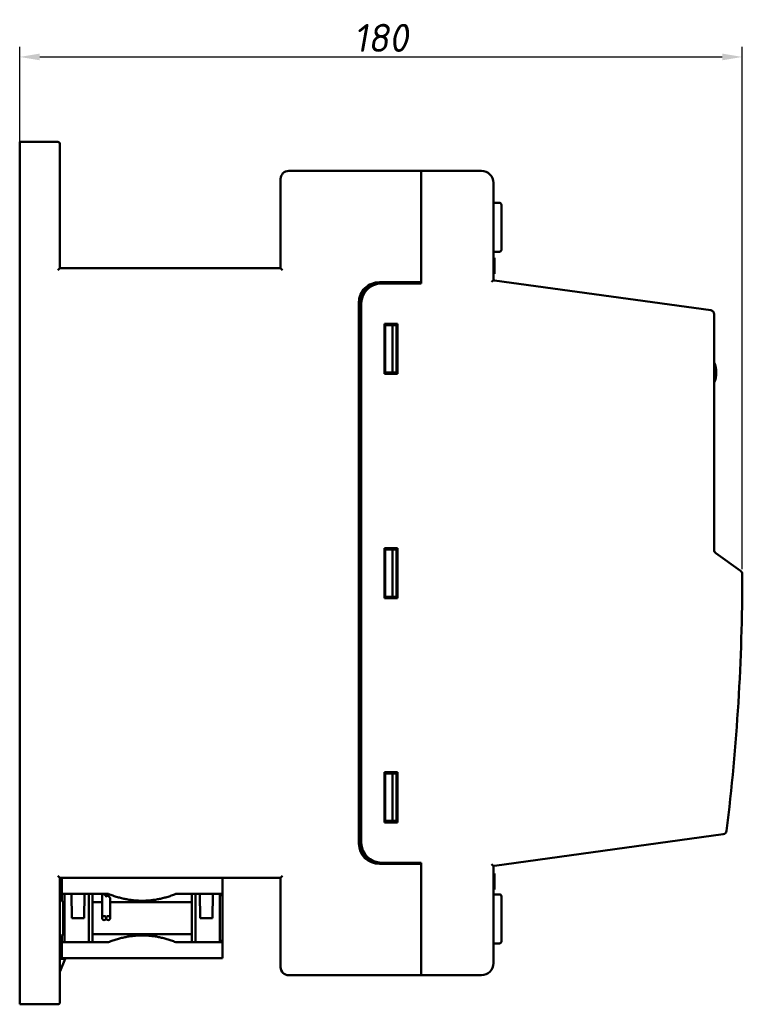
# Model space of a CAD drawing. Header units: millimetres. Extents: x 1656 to 2413, y 1480 to 1749.
# Tile 3 of 9: x 1836 to 2016, y 1503 to 1749. Entities that reach past the tile are written whole.
import ezdxf

# ---------------------------------------------------------------- set-up
doc = ezdxf.new("R2010")
doc.units = ezdxf.units.MM
doc.layers.get('0').update_dxf_attribs({"lineweight": 40})
doc.layers.add('Видимый контур (ГОСТ)', color=7, linetype='Continuous', lineweight=50)
doc.styles.add('ГОСТ', font='isocpeur.ttf', dxfattribs={"oblique": 10})
doc.dimstyles.new('ISO-25', dxfattribs={"dimtxt": 3.5, "dimasz": 2.5, "dimexe": 1.25, "dimexo": 0.625, "dimtad": 1, "dimtoh": 1, "dimdec": 0, "dimtxsty": 'ГОСТ', "dimcen": 2.5, "dimadec": 0, "dimazin": 0, "dimtfac": 1, "dimtdec": 0, "dimtmove": 0, "dimatfit": 3, "dimfxl": 1, "dimarcsym": 0})

# ---------------------------------------------------------------- blocks, each defined once
blk = doc.blocks.new('*D47')
at = {"color": 0, "lineweight": -2, "transparency": 16777216}
for p, q in [((1835.54, 1612.05), (1835.54, 1741.97)), ((2015.54, 1611.79), (2015.54, 1741.97)), ((1840.54, 1739.47), (2010.54, 1739.47))]:
    blk.add_line(p, q, dxfattribs=at)
at = {"color": 0, "transparency": 16777216}
for points in [[(1840.54, 1740.31), (1840.54, 1738.64), (1835.54, 1739.47)], [(2010.54, 1740.31), (2010.54, 1738.64), (2015.54, 1739.47)]]:
    blk.add_solid(points, dxfattribs=at)
at = {"layer": 'Defpoints', "color": 0, "transparency": 16777216}
for p in [(2015.54, 1739.47), (1835.54, 1610.8), (2015.54, 1610.54)]:
    blk.add_point(p, dxfattribs=at)
at = {"color": 0, "transparency": 16777216, "insert": (1925.54, 1744.22), "char_height": 7, "attachment_point": 5, "style": 'ГОСТ'}
blk.add_mtext('180', dxfattribs=at)

msp = doc.modelspace()

# ---------------------------------------------------------------- linework, layer by layer
at = {"layer": 'Видимый контур (ГОСТ)'}
for p, q in [((1835.54, 1718.3), (1835.54, 1717.3)), ((1835.54, 1718.3), (1845.04, 1718.3)), ((1835.54, 1504.3), (1835.54, 1717.3)), ((1845.54, 1717.3), (1845.54, 1717.8)), ((1845.54, 1717.3), (1845.54, 1686.8)), ((1902.54, 1711.05), (1935.54, 1711.05)), ((1935.54, 1710.55), (1935.54, 1711.05)), ((1935.54, 1711.05), (1935.54, 1710.55)), ((1935.54, 1711.05), (1950.54, 1711.05)), ((1900.54, 1686.8), (1900.54, 1709.05)), ((1935.54, 1710.55), (1935.54, 1683.3)), ((1935.54, 1710.55), (1935.54, 1683)), ((1953.54, 1708.05), (1953.54, 1683.8)), ((1955.04, 1703.1), (1953.54, 1703.1)), ((1955.54, 1691.4), (1955.54, 1702.6)), ((1955.04, 1690.9), (1953.54, 1690.9)), ((1953.54, 1689.39), (1953.84, 1689.39)), ((1953.54, 1689.19), (1953.84, 1689.19)), ((1953.84, 1689.39), (1953.84, 1689.19)), ((1953.84, 1689.19), (1953.84, 1688.37)), ((1845.04, 1686.3), (1845.54, 1686.8)), ((1845.54, 1686.8), (1900.54, 1686.8)), ((1901.04, 1686.3), (1900.54, 1686.8)), ((1953.54, 1688.37), (1953.84, 1688.37)), ((1953.54, 1687.92), (1953.84, 1687.92)), ((1953.84, 1688.37), (1953.84, 1687.92)), ((1953.84, 1687.92), (1953.84, 1685.67)), ((1953.54, 1685.67), (1953.84, 1685.67)), ((1953.54, 1685.56), (1953.84, 1685.56)), ((1953.54, 1685.41), (1953.84, 1685.41)), ((1953.84, 1685.67), (1953.84, 1685.56)), ((1953.84, 1685.56), (1953.84, 1685.41)), ((1925.19, 1683.3), (1935.54, 1683.3)), ((1925.64, 1683), (1935.54, 1683)), ((1953.39, 1683.67), (1953.04, 1683.37)), ((1953.79, 1683.77), (1953.54, 1683.8)), ((1953.79, 1683.77), (2007.68, 1676.33)), ((1920.04, 1543.3), (1920.04, 1678.3)), ((1920.54, 1543.3), (1920.54, 1678.3)), ((1920.64, 1543.6), (1920.64, 1678)), ((2008.54, 1675.34), (2008.54, 1616.57)), ((1926.44, 1660.45), (1926.44, 1672.95)), ((1926.44, 1672.95), (1929.64, 1672.95)), ((1926.54, 1672.6), (1928.44, 1672.6)), ((1926.54, 1660.8), (1926.54, 1672.6)), ((1928.44, 1672.6), (1929.44, 1672.6)), ((1928.44, 1660.8), (1928.44, 1672.6)), ((1929.44, 1672.6), (1929.44, 1660.8)), ((1929.64, 1672.95), (1929.64, 1660.45)), ((2008.54, 1670.38), (2008.55, 1670.38)), ((2008.55, 1670.38), (2008.55, 1665.16)), ((2008.55, 1669.02), (2008.56, 1669.02)), ((2008.55, 1668.97), (2008.56, 1668.97)), ((2008.56, 1669.02), (2008.56, 1668.97)), ((2008.56, 1668.97), (2008.56, 1666.47)), ((2008.54, 1665.16), (2008.55, 1665.16)), ((2008.55, 1666.47), (2008.56, 1666.47)), ((2008.55, 1666.43), (2008.56, 1666.43)), ((2008.56, 1666.47), (2008.56, 1666.43)), ((1929.64, 1660.45), (1926.44, 1660.45)), ((1928.44, 1660.8), (1926.54, 1660.8)), ((1929.44, 1660.8), (1928.44, 1660.8)), ((2009.04, 1660.77), (2009.04, 1660.81)), ((1926.44, 1604.55), (1926.44, 1617.05)), ((1926.44, 1617.05), (1929.64, 1617.05)), ((1926.54, 1616.7), (1928.44, 1616.7)), ((1926.54, 1604.9), (1926.54, 1616.7)), ((1928.44, 1616.7), (1929.44, 1616.7)), ((1928.44, 1604.9), (1928.44, 1616.7)), ((1929.44, 1616.7), (1929.44, 1604.9)), ((1929.64, 1617.05), (1929.64, 1604.55)), ((2008.96, 1615.75), (2015.12, 1611.35)), ((1929.64, 1604.55), (1926.44, 1604.55)), ((1928.44, 1604.9), (1926.54, 1604.9)), ((1929.44, 1604.9), (1928.44, 1604.9)), ((1926.44, 1548.65), (1926.44, 1561.15)), ((1926.44, 1561.15), (1929.64, 1561.15)), ((1929.64, 1561.15), (1929.64, 1548.65)), ((1926.54, 1560.8), (1928.44, 1560.8)), ((1926.54, 1549), (1926.54, 1560.8)), ((1928.44, 1560.8), (1929.44, 1560.8)), ((1928.44, 1549), (1928.44, 1560.8)), ((1929.44, 1560.8), (1929.44, 1549)), ((1928.44, 1549), (1926.54, 1549)), ((1929.44, 1549), (1928.44, 1549)), ((1929.64, 1548.65), (1926.44, 1548.65)), ((2010.78, 1545.7), (1953.79, 1537.84)), ((1935.54, 1538.3), (1925.19, 1538.3)), ((1935.54, 1538.6), (1925.64, 1538.6)), ((1935.54, 1538.6), (1935.54, 1511.05)), ((1935.54, 1538.3), (1935.54, 1511.05)), ((1953.04, 1538.24), (1953.39, 1537.94)), ((1953.54, 1537.8), (1953.79, 1537.84)), ((1953.54, 1537.8), (1953.54, 1513.55)), ((1845.54, 1534.8), (1845.04, 1535.3)), ((1900.54, 1534.8), (1845.54, 1534.8)), ((1845.54, 1534.8), (1845.54, 1504.3)), ((1846.04, 1530.8), (1846.04, 1534.8)), ((1886.04, 1530.8), (1886.04, 1534.8)), ((1900.54, 1534.8), (1901.04, 1535.3)), ((1900.54, 1512.55), (1900.54, 1534.8)), ((1953.54, 1535.92), (1953.84, 1535.92)), ((1953.54, 1535.74), (1953.84, 1535.74)), ((1953.84, 1535.74), (1953.54, 1535.74)), ((1953.54, 1534.75), (1953.84, 1534.75)), ((1953.54, 1534.68), (1953.84, 1534.68)), ((1953.84, 1535.92), (1953.84, 1535.74)), ((1953.84, 1535.74), (1953.84, 1535.74)), ((1953.84, 1535.74), (1953.84, 1534.75)), ((1953.84, 1534.75), (1953.84, 1534.68)), ((1953.84, 1534.68), (1953.84, 1532.3)), ((1953.54, 1532.3), (1953.84, 1532.3)), ((1953.54, 1532.17), (1953.84, 1532.17)), ((1953.54, 1532.06), (1953.84, 1532.06)), ((1953.54, 1531.91), (1953.84, 1531.91)), ((1953.84, 1532.3), (1953.84, 1532.17)), ((1953.84, 1532.17), (1953.84, 1532.06)), ((1953.84, 1532.06), (1953.84, 1531.91)), ((1846.04, 1530.8), (1850.04, 1530.8)), ((1846.04, 1529.12), (1846.04, 1530.8)), ((1846.72, 1518.8), (1846.72, 1530.8)), ((1848.51, 1524.8), (1848.41, 1530.8)), ((1857.66, 1530.8), (1850.04, 1530.8)), ((1851.57, 1524.8), (1851.67, 1530.8)), ((1852.73, 1518.8), (1852.73, 1530.8)), ((1853.67, 1518.8), (1853.67, 1530.8)), ((1856.08, 1525.89), (1856.08, 1530.48)), ((1858.08, 1525.89), (1858.08, 1529.63)), ((1882.04, 1530.8), (1874.42, 1530.8)), ((1878.41, 1518.8), (1878.41, 1530.8)), ((1879.35, 1518.8), (1879.35, 1530.8)), ((1880.51, 1524.8), (1880.41, 1530.8)), ((1882.04, 1530.8), (1886.04, 1530.8)), ((1883.57, 1524.8), (1883.67, 1530.8)), ((1885.36, 1518.8), (1885.36, 1530.8)), ((1886.04, 1530.8), (1886.04, 1518.8)), ((1955.04, 1530.7), (1953.54, 1530.7)), ((1955.54, 1519), (1955.54, 1530.2)), ((1846.35, 1528.8), (1846.04, 1529.12)), ((1846.35, 1528.8), (1846.72, 1528.8)), ((1846.35, 1528.8), (1846.35, 1520.8)), ((1853.67, 1528.8), (1856.08, 1528.8)), ((1858.08, 1528.8), (1878.41, 1528.8)), ((1848.51, 1524.8), (1851.57, 1524.8)), ((1856.08, 1525.89), (1856.08, 1524.8)), ((1858.08, 1524.8), (1858.08, 1525.89)), ((1880.51, 1524.8), (1883.57, 1524.8)), ((1846.35, 1520.8), (1846.04, 1520.49)), ((1846.04, 1520.49), (1846.04, 1518.8)), ((1846.72, 1520.8), (1846.35, 1520.8)), ((1878.41, 1520.8), (1853.67, 1520.8)), ((1850.04, 1518.8), (1846.04, 1518.8)), ((1846.04, 1514.8), (1846.04, 1518.8)), ((1850.04, 1518.8), (1857.66, 1518.8)), ((1874.42, 1518.8), (1882.04, 1518.8)), ((1886.04, 1518.8), (1882.04, 1518.8)), ((1886.04, 1514.8), (1886.04, 1518.8)), ((1955.04, 1518.5), (1953.54, 1518.5)), ((1846.84, 1514.6), (1845.54, 1514.6)), ((1845.61, 1511.58), (1846.84, 1514.6)), ((1846.04, 1514.8), (1850.04, 1514.8)), ((1882.04, 1514.8), (1850.04, 1514.8)), ((1882.04, 1514.8), (1886.04, 1514.8)), ((1935.54, 1510.55), (1902.54, 1510.55)), ((1935.54, 1510.55), (1935.54, 1511.05)), ((1935.54, 1511.05), (1935.54, 1510.55)), ((1950.54, 1510.55), (1935.54, 1510.55)), ((1835.54, 1504.3), (1835.54, 1503.3)), ((1845.04, 1503.3), (1835.54, 1503.3)), ((1845.54, 1503.8), (1845.54, 1504.3))]:
    msp.add_line(p, q, dxfattribs=at)
for centre, radius, start, end in [((1845.04, 1717.8), 0.5, 0, 90), ((1902.54, 1709.05), 2, 90, 180), ((1950.54, 1708.05), 3, 0, 90), ((1955.04, 1702.6), 0.5, 0, 90), ((1955.04, 1691.4), 0.5, 270, 0), ((1925.64, 1678), 5, 90, 180), ((2007.54, 1675.34), 1, 0, 82.1467), ((2002.64, 1660.81), 6.4, 0, 22.7982), ((2002.64, 1660.77), 6.4, 337.2018, 0), ((2009.54, 1616.57), 1, 180, 234.4621), ((2010.64, 1546.69), 1, 277.8533, 353.0403), ((1925.64, 1543.6), 5, 180, 270), ((1955.04, 1530.2), 0.5, 0, 90), ((1856.58, 1524.8), 0.5, 10, 350), ((1857.08, 1524.89), 0.00771, 190, 350), ((1857.08, 1524.71), 0.00771, 10, 170), ((1857.58, 1524.8), 0.5, 190, 170), ((1955.04, 1519), 0.5, 270, 0), ((1902.54, 1512.55), 2, 180, 270), ((1950.54, 1513.55), 3, 270, 0), ((1846.54, 1511.21), 1, 157.8906, 180), ((1845.04, 1503.8), 0.5, 270, 0)]:
    msp.add_arc(centre, radius, start, end, dxfattribs=at)
for centre, major_axis, ratio, start_param, end_param in [((1925.19, 1678.3), (5.15, 0), 0.970143, 1.570796, 3.141593), ((1925.69, 1678.3), (5.15, 0), 0.970143, 1.570796, 3.141593), ((1615.54, 1602.86), (28.07, 459.63), 0.86812, 4.642744, 4.782034), ((1925.19, 1543.3), (5.15, 0), 0.970143, 3.141593, 4.712389), ((1925.69, 1543.3), (5.15, 0), 0.970143, 3.141593, 4.712389)]:
    msp.add_ellipse(centre, major_axis=major_axis, ratio=ratio, start_param=start_param, end_param=end_param, dxfattribs=at)
for points, knots in [([(1953.39, 1683.67), (1953.41, 1683.69), (1953.43, 1683.7), (1953.46, 1683.74), (1953.48, 1683.75), (1953.51, 1683.78), (1953.52, 1683.79), (1953.54, 1683.8), (1953.54, 1683.8), (1953.54, 1683.8)], [0, 0, 0, 0, 0.0104072, 0.0104072, 0.02156391, 0.02156391, 0.03353717, 0.03353717, 0.04323953, 0.04323953, 0.04323953, 0.04323953]), ([(1953.54, 1537.8), (1953.54, 1537.8), (1953.54, 1537.8), (1953.52, 1537.82), (1953.51, 1537.83), (1953.48, 1537.85), (1953.46, 1537.87), (1953.43, 1537.9), (1953.41, 1537.92), (1953.39, 1537.94)], [0.000001, 0.000001, 0.000001, 0.000001, 0.00968539, 0.00968539, 0.02163648, 0.02163648, 0.03277253, 0.03277253, 0.04316046, 0.04316046, 0.04316046, 0.04316046]), ([(1857.07, 1530.12), (1857.07, 1530.16), (1857.05, 1530.21), (1857.01, 1530.31), (1856.97, 1530.38), (1856.87, 1530.5), (1856.81, 1530.56), (1856.69, 1530.65), (1856.63, 1530.69), (1856.53, 1530.73), (1856.49, 1530.74), (1856.42, 1530.75), (1856.39, 1530.76), (1856.33, 1530.76), (1856.3, 1530.75), (1856.24, 1530.74), (1856.22, 1530.73), (1856.15, 1530.69), (1856.12, 1530.65), (1856.09, 1530.57), (1856.08, 1530.53), (1856.08, 1530.48)], [-0.2040878, -0.2040878, -0.2040878, -0.2040878, -0.186153, -0.186153, -0.1606102, -0.1606102, -0.1350674, -0.1350674, -0.114072, -0.114072, -0.1035742, -0.1035742, -0.0930765, -0.0930765, -0.0825788, -0.0825788, -0.072081, -0.072081, -0.0510856, -0.0510856, -0.0319916, -0.0319916, -0.0319916, -0.0319916]), ([(1857.09, 1530.11), (1857.09, 1530.11), (1857.08, 1530.11), (1857.08, 1530.11), (1857.08, 1530.11), (1857.08, 1530.12), (1857.07, 1530.12)], [0.00000025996, 0.00000025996, 0.00000025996, 0.00000025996, 0.00001388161, 0.00001388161, 0.00001388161, 0.0000259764, 0.0000259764, 0.0000259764, 0.0000259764]), ([(1858.08, 1529.63), (1858.08, 1529.69), (1858.07, 1529.76), (1858.02, 1529.88), (1857.98, 1529.95), (1857.89, 1530.07), (1857.83, 1530.13), (1857.71, 1530.22), (1857.65, 1530.26), (1857.55, 1530.3), (1857.51, 1530.31), (1857.44, 1530.32), (1857.41, 1530.33), (1857.35, 1530.33), (1857.32, 1530.32), (1857.26, 1530.31), (1857.23, 1530.3), (1857.17, 1530.26), (1857.13, 1530.22), (1857.1, 1530.16), (1857.1, 1530.14), (1857.09, 1530.11)], [0.1542145, 0.1542145, 0.1542145, 0.1542145, 0.1805526, 0.1805526, 0.2061031, 0.2061031, 0.2316536, 0.2316536, 0.2526553, 0.2526553, 0.2631561, 0.2631561, 0.273657, 0.273657, 0.2841578, 0.2841578, 0.2946587, 0.2946587, 0.3156604, 0.3156604, 0.32659, 0.32659, 0.32659, 0.32659])]:
    msp.add_open_spline(points, degree=3, knots=knots, dxfattribs=at)
msp.add_open_spline([(2015.12, 1611.35), (2015.38, 1611.16), (2015.54, 1610.86), (2015.54, 1610.54)], degree=3, dxfattribs=at)
for points, weights in [([(1857.66, 1530.8), (1866.04, 1527.56), (1874.42, 1530.8)], [1.11994563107, 1.21433203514, 1.11994563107]), ([(1886.04, 1530.8), (1885.7, 1530.48), (1885.36, 1530.18)], [1.01580647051, 1.0208426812, 1.0256459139]), ([(1874.42, 1518.8), (1866.04, 1522.04), (1857.66, 1518.8)], [1.11994563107, 1.21433203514, 1.11994563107]), ([(1885.36, 1519.42), (1885.7, 1519.12), (1886.04, 1518.8)], [1.0256459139, 1.0208426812, 1.01580647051])]:
    msp.add_rational_spline(points, weights, degree=2, dxfattribs=at)

# ---------------------------------------------------------------- dimensions: what is measured, and where the dimension line sits
dim = msp.add_linear_dim(base=(2015.54, 1739.47), p1=(1835.54, 1610.8), p2=(2015.54, 1610.54), dimstyle='ISO-25')
dim.commit()
dim.dimension.update_dxf_attribs({"geometry": '*D47', "text_midpoint": (1925.54, 1744.22)})

doc.saveas('drawing.dxf')
